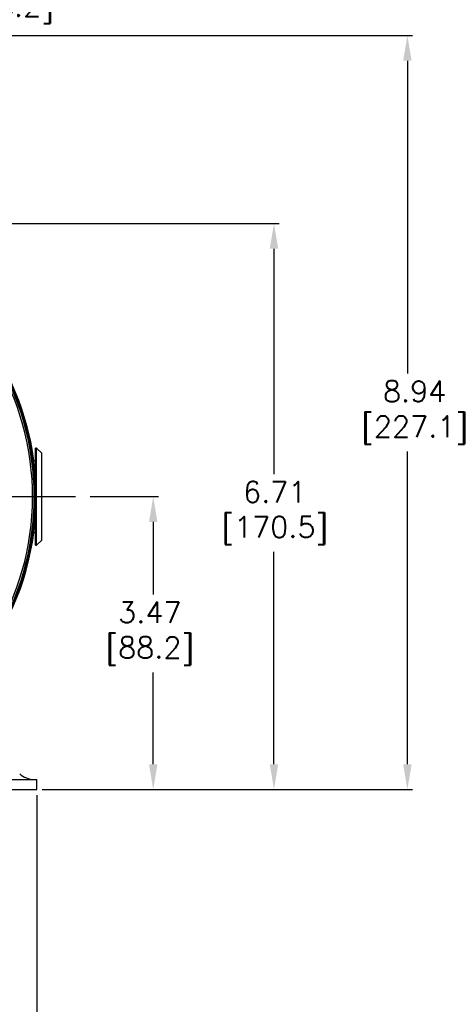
# Model space of a CAD drawing. Extents: x 897.4 to 937.4, y -8.5 to 19.5.
# Tile 8 of 14: x 908.5 to 913.6, y 1.3 to 12.9. Entities that reach past the tile are written whole.
import ezdxf

# ---------------------------------------------------------------- set-up
doc = ezdxf.new("R2010")
doc.units = 0
doc.header["$LTSCALE"] = 4
doc.header["$MEASUREMENT"] = 0
doc.linetypes.add('CENTER2', pattern=[1.125, 0.75, -0.125, 0.125, -0.125])
doc.layers.get('0').update_dxf_attribs({"linetype": 'CONTINUOUS'})
doc.layers.get('DEFPOINTS').update_dxf_attribs({"linetype": 'CONTINUOUS'})
for name, color, linetype in [('CENTER', 40, 'CENTER2'), ('TEXT', 140, 'CONTINUOUS'), ('TEXT @ 1', 140, 'CONTINUOUS')]:
    doc.layers.add(name, color=color, linetype=linetype)
doc.styles.get("Standard").update_dxf_attribs({"font": 'romans.shx'})
doc.dimstyles.get("Standard").update_dxf_attribs({"dimtxt": 0.25, "dimasz": 0.3, "dimexe": 0.0625, "dimexo": 0.0625, "dimgap": 0.0625, "dimtad": 0, "dimtih": 1, "dimtoh": 1, "dimzin": 0, "dimdsep": 46, "dimtxsty": 'Standard', "dimcen": 0, "dimadec": 0, "dimazin": 0, "dimtfac": 1, "dimtofl": 0, "dimtmove": 0, "dimatfit": 3, "dimfxl": 0, "dimtolj": 1, "dimtzin": 0, "dimarcsym": 0})

# ---------------------------------------------------------------- blocks, each defined once
blk = doc.blocks.new('*D82')
at = {"layer": 'DEFPOINTS', "color": 0}
for p in [(902.21, 3.815), (908.71, 3.815), (902.21, 1.036)]:
    blk.add_point(p, dxfattribs=at)
at = {"layer": 'TEXT', "color": 0, "lineweight": -2}
for p, q in [((902.21, 3.752), (902.21, 0.974)), ((908.71, 3.752), (908.71, 0.974)), ((902.51, 1.036), (904.749, 1.036)), ((908.41, 1.036), (906.172, 1.036))]:
    blk.add_line(p, q, dxfattribs=at)
at = {"layer": 'TEXT', "color": 0}
for points in [[(902.51, 1.086), (902.51, 0.986), (902.21, 1.036)], [(908.41, 1.086), (908.41, 0.986), (908.71, 1.036)]]:
    blk.add_solid(points, dxfattribs=at)
at = {"layer": 'TEXT', "color": 0, "char_height": 0.25, "attachment_point": 5}
for s, insert in [('\\A1;6.50', (905.46, 1.224)), ('\\A1;[165.1]', (905.46, 0.783))]:
    blk.add_mtext(s, dxfattribs=dict(at, insert=insert))
blk = doc.blocks.new('*D85')
at = {"layer": 'DEFPOINTS', "color": 0}
for p in [(906.572, 13.277), (906.572, 12.046), (905.46, 10.987)]:
    blk.add_point(p, dxfattribs=at)
at = {"layer": 'TEXT', "color": 0, "lineweight": -2}
for p, q in [((905.46, 11.049), (905.46, 13.339)), ((906.572, 12.109), (906.572, 13.339)), ((905.76, 13.277), (906.272, 13.277)), ((906.572, 13.277), (907.561, 13.277))]:
    blk.add_line(p, q, dxfattribs=at)
at = {"layer": 'TEXT', "color": 0}
for points in [[(905.76, 13.327), (905.76, 13.227), (905.46, 13.277)], [(906.272, 13.327), (906.272, 13.227), (906.572, 13.277)]]:
    blk.add_solid(points, dxfattribs=at)
at = {"layer": 'TEXT', "color": 0, "insert": (908.302, 13.277), "char_height": 0.25, "attachment_point": 5}
blk.add_mtext('\\A1; 1.11\\P [28.2]', dxfattribs=at)
blk = doc.blocks.new('*D62')
at = {"layer": 'DEFPOINTS', "color": 0}
for p in [(909.282, 7.292), (908.71, 3.819), (910.089, 3.819)]:
    blk.add_point(p, dxfattribs=at)
at = {"layer": 'TEXT', "color": 0, "lineweight": -2}
for p, q in [((909.344, 7.292), (910.151, 7.292)), ((910.089, 6.992), (910.089, 6.132)), ((910.089, 4.119), (910.089, 5.209)), ((908.773, 3.819), (910.151, 3.819))]:
    blk.add_line(p, q, dxfattribs=at)
at = {"layer": 'TEXT', "color": 0}
for points in [[(910.039, 6.992), (910.139, 6.992), (910.089, 7.292)], [(910.039, 4.119), (910.139, 4.119), (910.089, 3.819)]]:
    blk.add_solid(points, dxfattribs=at)
at = {"layer": 'TEXT', "color": 0, "insert": (909.963, 5.67), "char_height": 0.25, "attachment_point": 5}
blk.add_mtext('\\A1; 3.47\\P [88.2]', dxfattribs=at)
blk = doc.blocks.new('*D63')
at = {"layer": 'DEFPOINTS', "color": 0}
for p in [(905.46, 10.532), (908.71, 3.819), (911.519, 3.819)]:
    blk.add_point(p, dxfattribs=at)
at = {"layer": 'TEXT', "color": 0, "lineweight": -2}
for p, q in [((905.523, 10.532), (911.581, 10.532)), ((911.519, 10.232), (911.519, 7.559)), ((911.519, 4.119), (911.519, 6.636)), ((908.773, 3.819), (911.581, 3.819))]:
    blk.add_line(p, q, dxfattribs=at)
at = {"layer": 'TEXT', "color": 0}
for points in [[(911.469, 10.232), (911.569, 10.232), (911.519, 10.532)], [(911.469, 4.119), (911.569, 4.119), (911.519, 3.819)]]:
    blk.add_solid(points, dxfattribs=at)
at = {"layer": 'TEXT', "color": 0, "insert": (911.443, 7.098), "char_height": 0.25, "attachment_point": 5}
blk.add_mtext('\\A1; 6.71\\P [170.5]', dxfattribs=at)
blk = doc.blocks.new('*D64')
at = {"layer": 'DEFPOINTS', "color": 0}
for p in [(907.753, 12.761), (908.71, 3.819), (913.099, 3.819)]:
    blk.add_point(p, dxfattribs=at)
at = {"layer": 'TEXT', "color": 0, "lineweight": -2}
for p, q in [((907.816, 12.761), (913.161, 12.761)), ((913.099, 12.461), (913.099, 8.751)), ((913.099, 4.119), (913.099, 7.829)), ((908.773, 3.819), (913.161, 3.819))]:
    blk.add_line(p, q, dxfattribs=at)
at = {"layer": 'TEXT', "color": 0}
for points in [[(913.049, 12.461), (913.149, 12.461), (913.099, 12.761)], [(913.049, 4.119), (913.149, 4.119), (913.099, 3.819)]]:
    blk.add_solid(points, dxfattribs=at)
at = {"layer": 'TEXT', "color": 0, "insert": (913.099, 8.29), "char_height": 0.25, "attachment_point": 5}
blk.add_mtext('\\A1; 8.94\\P [227.1]', dxfattribs=at)

msp = doc.modelspace()

# ---------------------------------------------------------------- linework, layer by layer
at = {"color": 7, "linetype": 'Continuous', "lineweight": 25}
for p, q in [((908.7084, 7.867), (908.6934, 7.867)), ((908.6934, 7.4893), (908.6934, 7.867)), ((908.7684, 7.807), (908.7084, 7.867)), ((908.7084, 6.717), (908.7084, 7.867)), ((908.6934, 7.717), (908.6714, 7.717)), ((908.7684, 7.292), (908.7684, 7.807)), ((908.7684, 6.777), (908.7684, 7.292)), ((908.6934, 6.717), (908.6934, 7.0946)), ((908.6714, 6.867), (908.6934, 6.867)), ((908.7084, 6.717), (908.7684, 6.777)), ((908.6934, 6.717), (908.7084, 6.717)), ((908.2102, 3.9386), (908.7102, 3.9386)), ((908.7102, 3.819), (908.7102, 3.9386)), ((908.2102, 3.819), (908.7102, 3.819))]:
    msp.add_line(p, q, dxfattribs=at)
for centre, radius, start, end in [((905.4602, 7.292), 3.2392, 320.31406, 39.68594), ((905.4602, 7.292), 3.2324, 330.17965, 34.31832), ((905.4602, 7.292), 3.22, 329.79839, 34.20197), ((905.4602, 7.292), 3.2, 330.21492, 33.25643), ((905.4602, 7.292), 3.243, 7.53043, 30.71841), ((905.4602, 7.292), 3.243, 320.3079, 352.46957), ((908.6802, 4.1886), 0.25, 226.41667, 270)]:
    msp.add_arc(centre, radius, start, end, dxfattribs=at)
at = {"layer": 'CENTER'}
msp.add_line((901.6673, 7.292), (909.2817, 7.292), dxfattribs=at)

# ---------------------------------------------------------------- dimensions: what is measured, and where the dimension line sits
at = {"layer": 'TEXT @ 1'}
for base, p1, p2, angle, override, picture, middle in [((906.5715, 13.2767), (905.4602, 10.9869), (906.5715, 12.0464), 180, {"dimscale": 1, "dimtxt": 0.25, "dimpost": '\\X', "dimtix": 0, "dimtofl": 0, "dimtmove": 0, "dimatfit": 3}, '*D85', (908.3016, 13.2767)), ((913.0988, 3.819), (907.753, 12.7613), (908.7102, 3.819), 90, {"dimscale": 1, "dimtxt": 0.25, "dimpost": '\\X', "dimtix": 0, "dimtofl": 0, "dimtmove": 1, "dimatfit": 3}, '*D64', (913.0988, 8.2901)), ((911.5189, 3.819), (905.4602, 10.532), (908.7102, 3.819), 90, {"dimscale": 1, "dimtxt": 0.25, "dimpost": '\\X', "dimtix": 0, "dimtofl": 0, "dimtmove": 1, "dimatfit": 3}, '*D63', (911.4432, 7.0976)), ((910.089, 3.819), (909.2817, 7.292), (908.7102, 3.819), 90, {"dimscale": 1, "dimtxt": 0.25, "dimpost": '\\X', "dimtix": 0, "dimtofl": 0, "dimtmove": 1, "dimatfit": 3}, '*D62', (909.963, 5.6703))]:
    dim = msp.add_linear_dim(base=base, p1=p1, p2=p2, angle=angle, text=' <>', dimstyle='Standard', override=override, dxfattribs=at)
    dim.commit()
    dim.dimension.update_dxf_attribs({"geometry": picture, "text_midpoint": middle, "dimtype": 160})
dim = msp.add_linear_dim(base=(902.2102, 1.0362), p1=(908.7102, 3.8148), p2=(902.2102, 3.8148), angle=180, dimstyle='Standard', override={"dimscale": 1, "dimtxt": 0.25, "dimpost": '\\X', "dimtix": 0, "dimtofl": 0, "dimtmove": 0, "dimatfit": 3}, dxfattribs=at)
dim.commit()
dim.dimension.update_dxf_attribs({"geometry": '*D82', "text_midpoint": (905.4602, 1.0362)})

doc.saveas('drawing.dxf')
